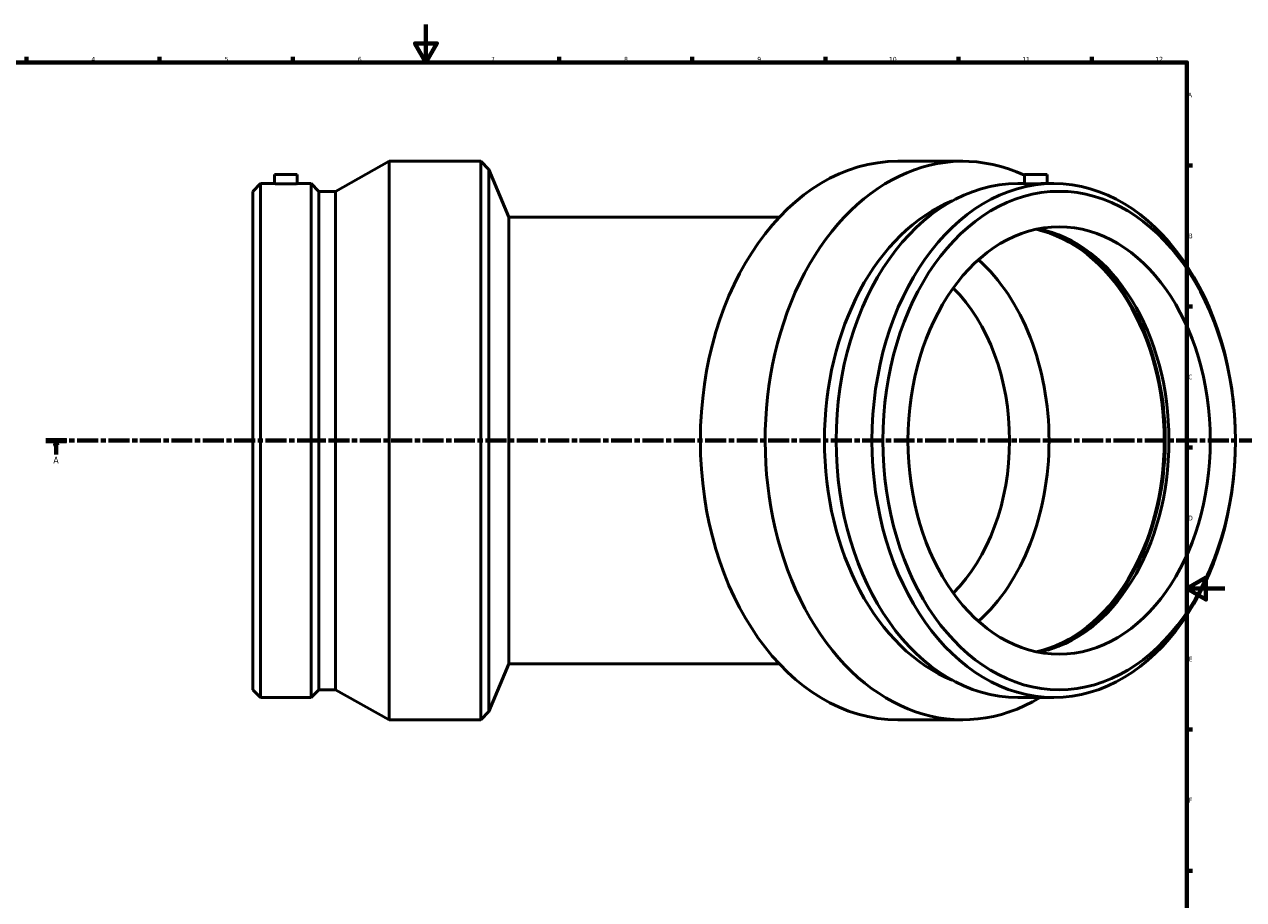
# Model space of a CAD drawing. Header units: millimetres. Extents: x -504 to 1562, y -327 to 1364.
# Tile 3 of 8: x 209 to 851, y 133 to 594. Entities that reach past the tile are written whole.
import ezdxf

# ---------------------------------------------------------------- set-up
doc = ezdxf.new("R2010")
doc.units = ezdxf.units.MM
doc.linetypes.add('CHAIN', pattern=[0.3543, 0.2362, -0.0295, 0.0591, -0.0295])
for name, color, linetype, lineweight in [('Border (ISO)', 7, 'Continuous', 70), ('Section Line (ISO)', 7, 'CHAIN', 70), ('Visible (ISO)', 7, 'Continuous', 50)]:
    doc.layers.add(name, color=color, linetype=linetype, lineweight=lineweight)
doc.styles.add('Label Text (ISO)', font='tahoma.ttf')
doc.styles.add('Note Text (ISO)', font='tahoma.ttf')

# ---------------------------------------------------------------- blocks, each defined once
blk = doc.blocks.new('Borders Default Border')
at = {"layer": 'Border (ISO)'}
for p, q in [((210.25, 574), (210.25, 576.9)), ((280.33, 574), (280.33, 576.9)), ((350.42, 574), (350.42, 576.9)), ((490.58, 574), (490.58, 576.9)), ((560.67, 574), (560.67, 576.9)), ((630.75, 574), (630.75, 576.9)), ((700.83, 574), (700.83, 576.9)), ((770.92, 574), (770.92, 576.9)), ((821, 519.75), (823.9, 519.75)), ((821, 445.5), (823.9, 445.5)), ((821, 371.25), (823.9, 371.25)), ((821, 222.75), (823.9, 222.75)), ((821, 148.5), (823.9, 148.5))]:
    blk.add_line(p, q, dxfattribs=at)
at = {"layer": 'Border (ISO)', "flags": 128}
for points in [[(420.5, 594), (420.5, 574), (414.73, 584), (426.27, 584), (420.5, 574)], [(20, 20), (20, 574), (821, 574), (821, 20), (20, 20)], [(841, 297), (821, 297), (831, 302.77), (831, 291.23), (821, 297)]]:
    blk.add_lwpolyline(points, dxfattribs=at)
at = {"layer": 'Border (ISO)', "color": 232, "true_color": 0xca0064, "char_height": 2.5, "attachment_point": 7, "style": 'Note Text (ISO)'}
for s, insert in [('4', (244.42, 574.4)), ('5', (314.64, 574.35)), ('6', (384.66, 574.35)), ('7', (454.77, 574.4)), ('8', (524.81, 574.34)), ('9', (594.88, 574.35)), ('10', (664.29, 574.35)), ('11', (734.37, 574.4)), ('12', (804.46, 574.4)), ('A', (821.59, 555.62)), ('B', (821.89, 481.37)), ('C', (821.73, 407.08)), ('D', (821.73, 332.88)), ('E', (821.94, 258.63)), ('F', (822, 184.38))]:
    blk.add_mtext(s, dxfattribs=dict(at, insert=insert))
blk = doc.blocks.new('2dTransSection0')
at = {"layer": 'Section Line (ISO)', "linetype": 'CHAIN', "ltscale": 46.650017}
blk.add_line((220.42, 374.93), (958.59, 374.93), dxfattribs=at)
at = {"layer": 'Section Line (ISO)', "linetype": 'Continuous', "lineweight": 140}
blk.add_line((220.42, 374.93), (231.35, 374.93), dxfattribs=at)
at = {"layer": 'Section Line (ISO)', "linetype": 'Continuous'}
for p, q in [((225.89, 374.93), (225.39, 372.43)), ((225.39, 372.43), (226.39, 372.43)), ((225.89, 372.43), (225.89, 374.93)), ((226.39, 372.43), (225.89, 374.93)), ((225.89, 367.52), (225.89, 372.43))]:
    blk.add_line(p, q, dxfattribs=at)
at = {"layer": 'Section Line (ISO)', "linetype": 'Continuous', "flags": 128}
blk.add_lwpolyline([(226.39, 372.43), (225.89, 374.93), (225.39, 372.43), (226.39, 372.43)], dxfattribs=at)
at = {"layer": 'Section Line (ISO)'}
blk.add_solid([(226.39, 372.43), (225.89, 374.93), (225.39, 372.43), (226.39, 372.43)], dxfattribs=at)
at = {"layer": 'Section Line (ISO)', "insert": (224.4, 362.93), "char_height": 3.5, "attachment_point": 7, "style": 'Label Text (ISO)'}
blk.add_mtext('A', dxfattribs=at)

msp = doc.modelspace()

# ---------------------------------------------------------------- linework, layer by layer
at = {"layer": 'Visible (ISO)'}
for p, q in [((372.875, 506.11), (401.166, 521.927)), ((401.166, 227.927), (401.166, 521.927)), ((401.166, 521.927), (449.375, 521.927)), ((449.375, 227.927), (449.375, 521.927)), ((453.681, 517.622), (449.375, 521.927)), ((702.982, 521.927), (668.893, 521.927)), ((340.775, 514.927), (352.775, 514.927)), ((340.775, 514.927), (340.775, 510.167)), ((352.775, 514.927), (352.775, 510.167)), ((453.681, 232.233), (453.681, 517.622)), ((464.075, 492.527), (453.681, 517.622)), ((735.442, 514.927), (747.442, 514.927)), ((735.442, 514.927), (735.442, 510.101)), ((747.442, 514.927), (747.442, 510.167)), ((329.375, 506.11), (333.432, 510.167)), ((333.432, 239.687), (333.432, 510.167)), ((333.432, 510.167), (340.775, 510.167)), ((352.775, 510.167), (360.118, 510.167)), ((360.118, 239.687), (360.118, 510.167)), ((364.175, 506.11), (360.118, 510.167)), ((735.442, 510.167), (732.008, 510.167)), ((750.877, 510.167), (745.685, 510.167)), ((329.375, 243.745), (329.375, 506.11)), ((364.175, 243.745), (364.175, 506.11)), ((364.175, 506.11), (372.875, 506.11)), ((372.875, 243.745), (372.875, 506.11)), ((464.075, 492.527), (464.075, 257.327)), ((606.526, 492.527), (464.075, 492.527)), ((464.075, 257.327), (453.681, 232.233)), ((464.075, 257.327), (606.526, 257.327)), ((329.375, 243.745), (333.432, 239.687)), ((333.432, 239.687), (360.118, 239.687)), ((364.175, 243.745), (360.118, 239.687)), ((364.175, 243.745), (372.875, 243.745)), ((372.875, 243.745), (401.166, 227.927)), ((750.877, 239.687), (732.008, 239.687)), ((453.681, 232.233), (449.375, 227.927)), ((401.166, 227.927), (449.375, 227.927)), ((702.982, 227.927), (668.893, 227.927))]:
    msp.add_line(p, q, dxfattribs=at)
for centre, major_axis, start_param, end_param in [((702.982, 374.927), (0, -147), 2.8239986, 6.6859011), ((668.893, 374.927), (0, -147), 3.1415927, 6.2831853), ((732.008, 374.927), (0, -135.24), 3.1415927, 6.2831853), ((722.987, 374.927), (0, -131.183), 3.4194819, 6.0052961), ((729.514, 374.927), (0, 112.5), 3.2944931, 6.1302848), ((732.008, 374.927), (0, 112.5), 3.2786561, 6.1461219), ((729.514, 374.927), (0, 113.249), 3.3710204, 6.0537576), ((668.893, 374.927), (0, -112.5), 0.5625362, 2.5790564), ((658.499, 374.927), (0, -97.8), 0.60811, 2.5334826)]:
    msp.add_ellipse(centre, major_axis=major_axis, ratio=0.7071068, start_param=start_param, end_param=end_param, dxfattribs=at)
for centre, major_axis in [((750.877, 374.927), (0, -135.24)), ((753.746, 374.927), (0, -131.183)), ((753.746, 374.927), (0, -112.5))]:
    msp.add_ellipse(centre, major_axis=major_axis, ratio=0.7071068, dxfattribs=at)
for points, knots in [([(352.775, 510.167), (352.775, 510.167), (352.624, 510.16), (352.012, 510.135), (351.55, 510.118), (350.485, 510.084), (349.81, 510.066), (348.332, 510.041), (347.529, 510.034), (346.022, 510.034), (345.218, 510.041), (343.74, 510.066), (343.065, 510.084), (342, 510.118), (341.538, 510.135), (340.926, 510.16), (340.775, 510.167), (340.775, 510.167)], [0.9041754, 0.9041754, 0.9041754, 0.9041754, 1.1302192, 1.1302192, 1.356263, 1.356263, 1.5823069, 1.5823069, 1.8083507, 1.8083507, 2.0343946, 2.0343946, 2.2604384, 2.2604384, 2.4864822, 2.4864822, 2.7125261, 2.7125261, 2.7125261, 2.7125261]), ([(737.2, 510.034), (736.667, 510.034), (736.205, 510.041), (735.593, 510.066), (735.442, 510.084), (735.442, 510.101)], [0, 0, 0, 0, 0.22604385, 0.22604385, 0.45208771, 0.45208771, 0.45208771, 0.45208771]), ([(745.685, 510.167), (745.152, 510.167), (744.477, 510.16), (742.999, 510.135), (742.196, 510.118), (740.689, 510.084), (739.885, 510.066), (738.407, 510.041), (737.732, 510.034), (737.2, 510.034)], [2.71252606, 2.71252606, 2.71252606, 2.71252606, 2.93856989, 2.93856989, 3.16461371, 3.16461371, 3.39065756, 3.39065756, 3.61670142, 3.61670142, 3.61670142, 3.61670142])]:
    msp.add_open_spline(points, degree=3, knots=knots, dxfattribs=at)

# ---------------------------------------------------------------- block references
msp.add_blockref('Borders Default Border', (0, 0))
at = {"layer": 'Section Line (ISO)'}
msp.add_blockref('2dTransSection0', (0, 0), dxfattribs=at)

doc.saveas('drawing.dxf')
